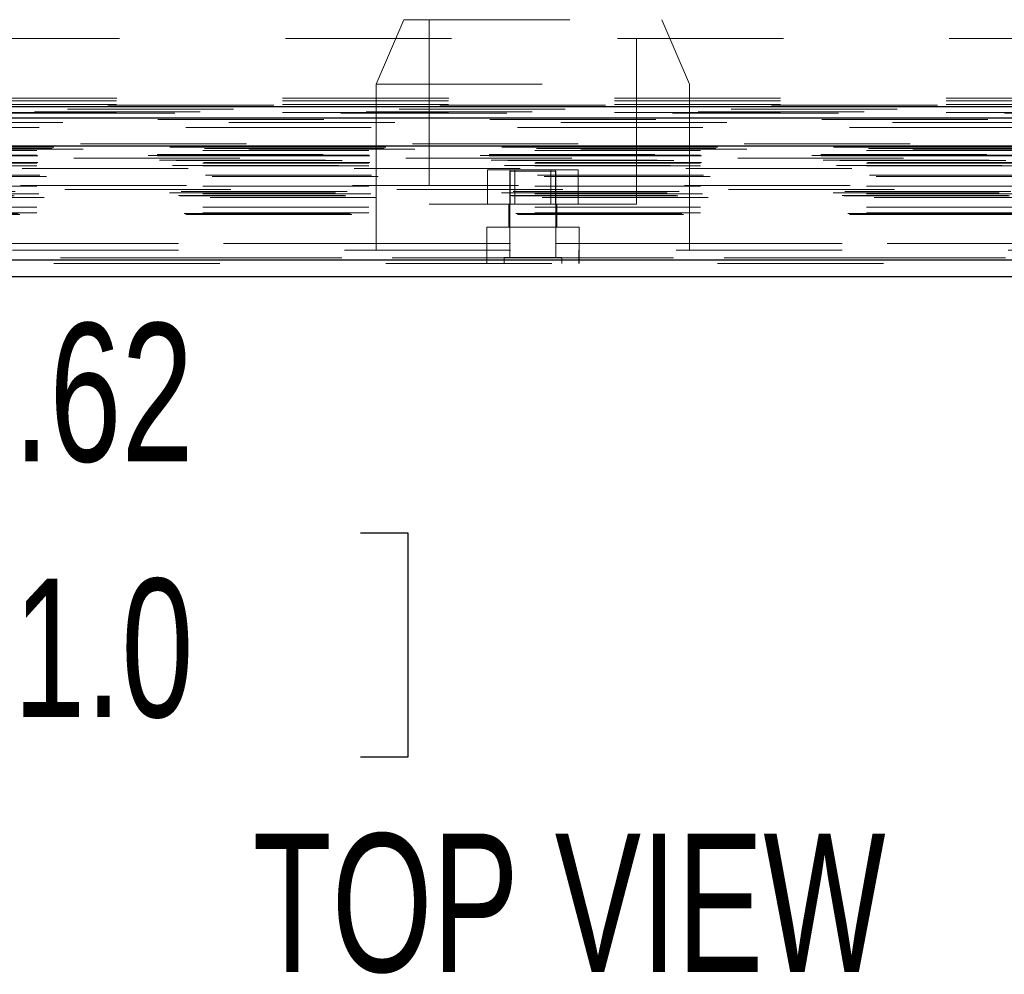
# Model space of a CAD drawing. Header units: inches. Extents: x 0.2 to 10.8, y 0.2 to 8.2.
# Tile 48 of 68: x 3.858 to 4.452, y 6.407 to 6.982. Entities that reach past the tile are written whole.
import ezdxf

# ---------------------------------------------------------------- set-up
doc = ezdxf.new("R2010")
doc.units = ezdxf.units.IN
doc.header["$MEASUREMENT"] = 0
doc.linetypes.add('HIDDEN', pattern=[0.075, 0.05, -0.025])
doc.layers.add('DIMENSIONS', color=140, linetype='Continuous')
doc.layers.add('TEXT', color=140, linetype='Continuous')
doc.styles.add('SLDTEXTSTYLE0', font='TXT', dxfattribs={"width": 0.7})
doc.dimstyles.new('SLDDIMSTYLE1', dxfattribs={"dimtxt": 0.084961, "dimasz": 0.13, "dimexe": 0, "dimexo": 0.0625, "dimgap": 0.02124, "dimtad": 0, "dimtih": 1, "dimtoh": 1, "dimlfac": 9, "dimrnd": 1e-09, "dimzin": 12, "dimdsep": 46, "dimtxsty": 'SLDTEXTSTYLE0', "dimsah": 1, "dimcen": 0.09, "dimadec": 0, "dimazin": 3, "dimtfac": 1, "dimtmove": 0, "dimatfit": 0, "dimfxl": 0, "dimfrac": 2, "dimtolj": 1, "dimtzin": 12, "dimarcsym": 0})

# ---------------------------------------------------------------- blocks, each defined once
blk = doc.blocks.new('_D_4')
at = {"layer": 'DIMENSIONS'}
for p, q in [((3.27874, 6.91044), (3.27874, 6.54785)), ((3.45822, 6.81301), (3.45822, 6.54785)), ((3.27874, 6.67285), (3.02874, 6.67285)), ((3.45822, 6.67285), (3.69605, 6.67285)), ((3.81118, 6.67285), (3.78265, 6.67285)), ((3.78265, 6.67285), (3.78265, 6.53782)), ((4.06365, 6.67285), (4.09218, 6.67285)), ((4.09218, 6.67285), (4.09218, 6.53782)), ((3.78265, 6.53782), (3.81118, 6.53782)), ((4.09218, 6.53782), (4.06365, 6.53782))]:
    blk.add_line(p, q, dxfattribs=at)
for points in [[(3.27874, 6.67285), (3.14874, 6.69285), (3.14874, 6.65285)], [(3.45822, 6.67285), (3.58822, 6.65285), (3.58822, 6.69285)]]:
    blk.add_solid(points, dxfattribs=at)
at = {"layer": 'DIMENSIONS', "char_height": 0.083333, "attachment_point": 1, "style": 'SLDTEXTSTYLE0'}
for s, insert in [('1.62', (3.81118, 6.79929)), ('41.0', (3.81118, 6.64524))]:
    blk.add_mtext(s, dxfattribs=dict(at, insert=insert))

msp = doc.modelspace()

# ---------------------------------------------------------------- linework, layer by layer
at = {"color": 7, "linetype": 'HIDDEN', "lineweight": 18}
for p, q in [((4.089829, 6.982213), (4.073162, 6.943324)), ((4.089829, 6.982213), (4.245384, 6.982213)), ((4.105106, 6.982213), (4.105106, 6.871102)), ((4.230106, 6.871102), (4.230106, 6.982213)), ((4.262051, 6.943324), (4.245384, 6.982213)), ((4.918522, 6.970784), (3.416745, 6.970784)), ((4.073162, 6.943324), (4.262051, 6.943324)), ((4.073162, 6.943324), (4.073162, 6.843324)), ((4.262051, 6.843324), (4.262051, 6.943324)), ((3.416745, 6.935006), (4.918522, 6.935006)), ((3.416745, 6.935006), (4.918522, 6.935006)), ((3.416745, 6.933315), (4.918522, 6.933315)), ((3.416745, 6.931006), (4.918522, 6.931006)), ((3.416846, 6.935006), (4.918421, 6.935006)), ((3.416846, 6.935006), (4.918421, 6.935006)), ((3.416846, 6.935006), (4.918421, 6.935006)), ((3.416846, 6.935006), (4.918421, 6.935006)), ((4.967149, 6.926753), (3.368065, 6.926753)), ((4.951783, 6.925788), (3.383425, 6.925788)), ((3.416745, 6.926182), (4.918522, 6.926182)), ((3.384371, 6.920285), (4.950841, 6.920285)), ((4.994956, 6.907324), (3.340257, 6.907324)), ((3.347513, 6.906036), (4.987699, 6.906036)), ((4.98742, 6.906072), (3.347793, 6.906072)), ((3.348798, 6.905434), (4.986414, 6.905434)), ((3.348798, 6.905434), (4.986414, 6.905434)), ((3.368669, 6.903415), (4.966544, 6.903415)), ((3.368669, 6.903415), (4.966544, 6.903415)), ((3.36978, 6.904539), (4.965433, 6.904539)), ((3.36978, 6.904539), (4.965433, 6.904539)), ((3.377887, 6.904633), (4.957326, 6.904633)), ((3.377887, 6.904633), (4.957326, 6.904633)), ((3.378917, 6.905363), (4.956295, 6.905363)), ((3.378917, 6.905363), (4.956295, 6.905363)), ((3.396477, 6.904213), (4.93881, 6.904213)), ((3.335756, 6.900301), (4.999457, 6.900301)), ((3.335756, 6.900301), (4.999457, 6.900301)), ((3.34115, 6.900868), (4.994063, 6.900868)), ((3.34127, 6.900189), (4.993943, 6.900189)), ((3.342514, 6.897451), (4.992699, 6.897451)), ((4.991009, 6.898716), (3.344256, 6.898716)), ((3.352577, 6.897409), (4.982636, 6.897409)), ((3.368669, 6.90065), (4.966544, 6.90065)), ((3.368669, 6.90065), (4.966544, 6.90065)), ((3.368669, 6.89565), (4.966544, 6.89565)), ((3.368669, 6.89565), (4.966544, 6.89565)), ((3.369225, 6.900095), (4.965988, 6.900095)), ((3.369225, 6.896206), (4.965988, 6.896206)), ((3.350476, 6.89425), (4.98473, 6.89425)), ((3.368669, 6.894086), (4.966544, 6.894086)), ((4.95985, 6.892605), (3.375365, 6.892605)), ((4.140278, 6.871102), (4.140278, 6.891658)), ((4.153942, 6.891658), (4.140278, 6.891658)), ((4.181495, 6.89088), (4.153717, 6.89088)), ((4.153717, 6.89088), (4.153717, 6.838797)), ((4.153942, 6.871102), (4.153942, 6.891658)), ((4.18127, 6.891658), (4.153942, 6.891658)), ((4.156723, 6.891658), (4.156723, 6.871102)), ((4.17849, 6.871102), (4.17849, 6.891658)), ((4.18127, 6.871102), (4.18127, 6.891658)), ((4.194934, 6.891658), (4.18127, 6.891658)), ((4.181495, 6.838797), (4.181495, 6.89088)), ((4.194934, 6.871102), (4.194934, 6.891658)), ((3.370352, 6.888525), (4.964935, 6.888525)), ((3.374396, 6.887625), (4.960817, 6.887625)), ((3.374396, 6.887625), (4.960817, 6.887625)), ((3.348599, 6.877885), (4.986614, 6.877885)), ((4.985572, 6.87983), (3.349645, 6.87983)), ((3.355669, 6.878664), (4.979544, 6.878664)), ((3.368669, 6.881859), (4.966544, 6.881859)), ((3.368669, 6.877265), (4.966544, 6.877265)), ((3.369894, 6.877256), (4.965304, 6.877256)), ((4.958857, 6.882282), (3.376368, 6.882282)), ((3.353996, 6.876327), (4.981234, 6.876327)), ((3.35491, 6.876002), (4.98031, 6.876002)), ((3.373157, 6.874963), (4.962056, 6.874963)), ((3.357405, 6.865308), (4.977808, 6.865308)), ((3.368669, 6.869219), (4.966544, 6.869219)), ((3.368669, 6.865842), (4.966544, 6.865842)), ((3.368669, 6.865842), (4.966544, 6.865842)), ((4.105106, 6.871102), (4.167606, 6.871102)), ((4.153162, 6.871102), (4.153162, 6.857213)), ((4.167606, 6.871102), (4.230106, 6.871102)), ((4.182051, 6.857213), (4.182051, 6.871102)), ((3.358379, 6.864731), (4.976833, 6.864731)), ((4.195384, 6.857213), (4.139829, 6.857213)), ((4.139829, 6.857213), (4.139829, 6.843324)), ((4.195384, 6.843324), (4.195384, 6.857213)), ((3.454032, 6.847324), (4.881255, 6.847324)), ((3.454032, 6.847324), (4.881255, 6.847324)), ((4.88118, 6.847324), (3.454032, 6.847324)), ((4.88118, 6.847324), (3.454032, 6.847324)), ((3.454032, 6.843324), (4.881255, 6.843324)), ((4.139791, 6.843324), (4.139791, 6.835324)), ((4.139866, 6.843324), (4.139866, 6.835324)), ((4.195347, 6.835324), (4.195347, 6.843324)), ((4.195421, 6.835324), (4.195421, 6.843324)), ((4.982843, 6.83863), (3.352369, 6.83863)), ((3.352369, 6.83863), (4.982843, 6.83863)), ((3.352369, 6.837241), (4.982843, 6.837241)), ((4.184967, 6.838797), (4.150245, 6.838797)), ((4.150245, 6.838797), (4.150245, 6.835324)), ((4.184967, 6.835324), (4.184967, 6.838797)), ((4.978917, 6.835324), (3.356296, 6.835324))]:
    msp.add_line(p, q, dxfattribs=at)
at = {"color": 7, "linetype": 'Continuous', "lineweight": 25}
for p, q in [((3.416745, 6.929934), (4.918522, 6.929934)), ((3.416745, 6.923006), (4.918522, 6.923006)), ((4.994956, 6.905935), (3.340257, 6.905935)), ((4.982843, 6.837241), (3.352369, 6.837241)), ((4.978917, 6.827324), (3.356296, 6.827324))]:
    msp.add_line(p, q, dxfattribs=at)
at = {"color": 7, "linetype": 'HIDDEN', "lineweight": 18, "flags": 128}
for points in [[(5.011444, 6.930763), (4.194343, 6.930763), (3.323803, 6.930763)], [(4.987092, 6.928242), (4.194343, 6.928243), (3.348183, 6.928242)], [(4.951817, 6.925788), (4.194343, 6.925787), (3.383432, 6.925788)], [(3.341664, 6.92198), (4.140879, 6.921977), (4.99354, 6.92198)], [(3.358383, 6.91726), (4.140879, 6.91726), (4.976818, 6.91726)], [(3.370071, 6.917236), (4.140879, 6.917236), (4.965137, 6.917236)]]:
    msp.add_lwpolyline(points, dxfattribs=at)

# ---------------------------------------------------------------- texts
at = {"layer": 'TEXT', "insert": (4.189436, 6.491665), "char_height": 0.0833333, "attachment_point": 2, "style": 'SLDTEXTSTYLE0'}
msp.add_mtext('TOP VIEW', dxfattribs=at)

# ---------------------------------------------------------------- dimensions: what is measured, and where the dimension line sits
at = {"layer": 'DIMENSIONS'}
dim = msp.add_linear_dim(base=(3.458223, 6.672848), p1=(3.278745, 6.96044), p2=(3.458223, 6.863009), dimstyle='SLDDIMSTYLE1', dxfattribs=at)
dim.commit()
dim.dimension.update_dxf_attribs({"geometry": '_D_4', "text_midpoint": (3.937412, 6.672848), "dimtype": 160})

doc.saveas('drawing.dxf')
